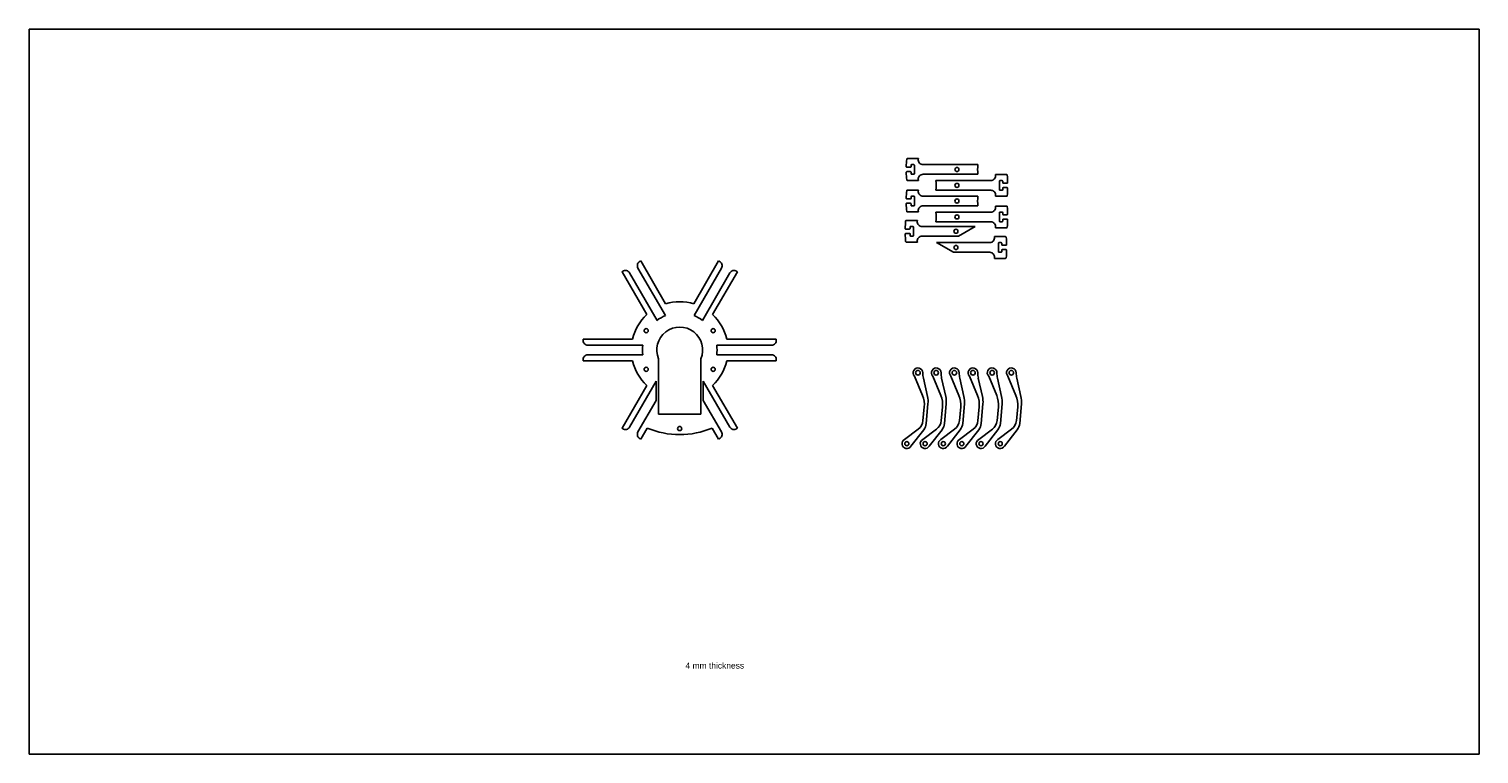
# Model space of a CAD drawing. Extents: x 839 to 2271, y 1719 to 2019.
# Tile 2 of 2: x 1671 to 2271, y 1719 to 2019. Entities that reach past the tile are written whole.
import ezdxf

# ---------------------------------------------------------------- set-up
doc = ezdxf.new("R2010")
doc.units = 0
doc.layers.get('0').update_dxf_attribs({"linetype": 'CONTINUOUS'})
doc.styles.get("Standard").update_dxf_attribs({"font": 'arial.ttf'})

msp = doc.modelspace()

# ---------------------------------------------------------------- linework, layer by layer
for p, q in [((2271.38, 2018.86), (1671.38, 2018.86)), ((1671.38, 2018.86), (1671.38, 1718.86)), ((2271.38, 1718.86), (2271.38, 2018.86)), ((2041.11, 1867.26), (2037.8, 1875.2)), ((2041.46, 1874.34), (2043.15, 1866.85)), ((2048.66, 1867.26), (2045.36, 1875.2)), ((2049.02, 1874.34), (2050.71, 1866.85)), ((2056.19, 1867.26), (2052.88, 1875.2)), ((2056.54, 1874.34), (2058.23, 1866.85)), ((2063.85, 1867.26), (2060.54, 1875.2)), ((2064.2, 1874.34), (2065.9, 1866.85)), ((2071.81, 1867.26), (2068.5, 1875.2)), ((2072.16, 1874.34), (2073.85, 1866.85)), ((2079.76, 1867.26), (2076.45, 1875.2)), ((2080.11, 1874.34), (2081.81, 1866.85)), ((2041.29, 1856.79), (2041.83, 1862.46)), ((2043.36, 1863.78), (2042.66, 1855.68)), ((2048.85, 1856.79), (2049.39, 1862.46)), ((2050.92, 1863.78), (2050.21, 1855.68)), ((2056.37, 1856.79), (2056.91, 1862.46)), ((2058.44, 1863.78), (2057.73, 1855.68)), ((2064.03, 1856.79), (2064.57, 1862.46)), ((2066.1, 1863.78), (2065.4, 1855.68)), ((2071.99, 1856.79), (2072.53, 1862.46)), ((2074.06, 1863.78), (2073.35, 1855.68)), ((2079.94, 1856.79), (2080.48, 1862.46)), ((2082.01, 1863.78), (2081.31, 1855.68)), ((2033.65, 1849.02), (2039.31, 1853.27)), ((2041.62, 1853.04), (2036.34, 1846.24)), ((2041.21, 1849.02), (2046.87, 1853.27)), ((2049.18, 1853.04), (2043.9, 1846.24)), ((2048.73, 1849.02), (2054.39, 1853.27)), ((2056.7, 1853.04), (2051.42, 1846.24)), ((2056.4, 1849.02), (2062.06, 1853.27)), ((2064.37, 1853.04), (2059.08, 1846.24)), ((2064.35, 1849.02), (2070.01, 1853.27)), ((2072.32, 1853.04), (2067.04, 1846.24)), ((2072.31, 1849.02), (2077.97, 1853.27)), ((2080.28, 1853.04), (2074.99, 1846.24)), ((1671.38, 1718.86), (2271.38, 1718.86))]:
    msp.add_line(p, q)
at = {"color": 7}
for p, q in [((2039.4, 1965.23), (2034.8, 1965.23)), ((2037.54, 1962.73), (2036.64, 1962.73)), ((2064.03, 1962.73), (2041.36, 1962.73)), ((2036.12, 1961.63), (2034.61, 1961.63)), ((2036.12, 1959.83), (2034.61, 1959.83)), ((2039.4, 1956.23), (2034.8, 1956.23)), ((2037.54, 1958.73), (2036.64, 1958.73)), ((2064.03, 1958.73), (2041.36, 1958.73)), ((2046.67, 1956.14), (2069.34, 1956.14)), ((2071.3, 1958.64), (2075.9, 1958.64)), ((2073.16, 1956.14), (2074.06, 1956.14)), ((2039.4, 1952.18), (2034.8, 1952.18)), ((2046.67, 1952.14), (2069.34, 1952.14)), ((2073.16, 1952.14), (2074.06, 1952.14)), ((2074.58, 1955.04), (2076.09, 1955.04)), ((2074.58, 1953.24), (2076.09, 1953.24)), ((2036.12, 1948.58), (2034.61, 1948.58)), ((2036.12, 1946.78), (2034.61, 1946.78)), ((2037.54, 1949.68), (2036.64, 1949.68)), ((2037.54, 1945.68), (2036.64, 1945.68)), ((2064.03, 1949.68), (2041.36, 1949.68)), ((2064.03, 1945.68), (2041.36, 1945.68)), ((2071.3, 1949.64), (2075.9, 1949.64)), ((2071.3, 1945.59), (2075.9, 1945.59)), ((2038.98, 1939.66), (2034.38, 1939.66)), ((2039.4, 1943.18), (2034.8, 1943.18)), ((2046.67, 1943.09), (2069.34, 1943.09)), ((2046.67, 1939.09), (2069.34, 1939.09)), ((2073.16, 1943.09), (2074.06, 1943.09)), ((2073.16, 1939.09), (2074.06, 1939.09)), ((2074.58, 1941.99), (2076.09, 1941.99)), ((2074.58, 1940.19), (2076.09, 1940.19)), ((2035.69, 1936.06), (2034.19, 1936.06)), ((2035.69, 1934.26), (2034.19, 1934.26)), ((2037.11, 1937.16), (2036.21, 1937.16)), ((2037.11, 1933.16), (2036.21, 1933.16)), ((2062.89, 1937.16), (2040.94, 1937.16)), ((2055.96, 1933.16), (2040.94, 1933.16)), ((2062.89, 1937.16), (2055.96, 1933.16)), ((2070.87, 1932.96), (2075.47, 1932.96)), ((2071.3, 1936.59), (2075.9, 1936.59)), ((2038.98, 1930.66), (2034.38, 1930.66)), ((2046.96, 1930.46), (2068.92, 1930.46)), ((2046.96, 1930.46), (2053.89, 1926.46)), ((2053.89, 1926.46), (2068.92, 1926.46)), ((2072.74, 1930.46), (2073.64, 1930.46)), ((2072.74, 1926.46), (2073.64, 1926.46)), ((2074.16, 1929.36), (2075.66, 1929.36)), ((2074.16, 1927.56), (2075.66, 1927.56)), ((1934.78, 1905.16), (1924.55, 1922.88)), ((1946.48, 1905.16), (1956.71, 1922.88)), ((2070.87, 1923.96), (2075.47, 1923.96)), ((1926.99, 1900.66), (1916.76, 1918.38)), ((1931.24, 1898.3), (1919.9, 1917.93)), ((1934.7, 1900.3), (1923.37, 1919.93)), ((1946.56, 1900.3), (1957.89, 1919.93)), ((1950.02, 1898.3), (1961.36, 1917.93)), ((1954.27, 1900.66), (1964.5, 1918.38)), ((1921.14, 1890.53), (1900.68, 1890.53)), ((1960.12, 1890.53), (1980.58, 1890.53)), ((1925.31, 1888.03), (1902.64, 1888.03)), ((1925.31, 1884.03), (1902.64, 1884.03)), ((1955.95, 1888.03), (1978.62, 1888.03)), ((1955.95, 1884.03), (1978.62, 1884.03)), ((1921.14, 1881.53), (1900.68, 1881.53)), ((1931.88, 1859.53), (1931.88, 1882.33)), ((1949.38, 1859.53), (1949.38, 1882.33)), ((1960.12, 1881.53), (1980.58, 1881.53)), ((1930.88, 1873.14), (1919.9, 1854.13)), ((1930.88, 1865.14), (1930.88, 1873.14)), ((1950.38, 1873.14), (1961.36, 1854.13)), ((1950.38, 1873.14), (1950.38, 1865.14)), ((1926.99, 1871.41), (1916.76, 1853.69)), ((1954.27, 1871.41), (1964.5, 1853.69)), ((1930.88, 1865.14), (1923.37, 1852.13)), ((1950.38, 1865.14), (1957.89, 1852.13)), ((1940.63, 1859.53), (1931.88, 1859.53)), ((1940.63, 1859.53), (1949.38, 1859.53)), ((1927.17, 1853.72), (1924.55, 1849.19)), ((1954.09, 1853.72), (1956.71, 1849.19))]:
    msp.add_line(p, q, dxfattribs=at)
for centre in [(2055.35, 1960.73), (2055.35, 1954.14), (2055.35, 1947.68), (2055.35, 1941.09), (2054.93, 1935.16), (2054.93, 1928.46), (1926.77, 1894.03), (1954.49, 1894.03), (1926.77, 1878.03), (1954.49, 1878.03), (1940.63, 1853.53)]:
    msp.add_circle(centre, 0.85, dxfattribs=at)
for centre, radius in [((2039.21, 1876.61), 0.95), ((2046.77, 1876.61), 0.95), ((2054.29, 1876.61), 0.95), ((2061.96, 1876.61), 0.95), ((2069.91, 1876.61), 0.95), ((2077.87, 1876.61), 0.95), ((2034.62, 1847.27), 0.85), ((2042.18, 1847.27), 0.85), ((2049.7, 1847.27), 0.85), ((2057.36, 1847.27), 0.85), ((2065.32, 1847.27), 0.85), ((2073.27, 1847.27), 0.85)]:
    msp.add_circle(centre, radius)
for centre, radius, start, end in [((2079.35, 1960.73), 45, 174.55029, 178.52743), ((2034.8, 1964.98), 0.25, 90, 174.55029), ((2079.35, 1960.73), 43, 177.6539, 178.47635), ((2036.64, 1962.48), 0.25, 90, 177.6539), ((2037.54, 1962.48), 0.25, 357.60342, 90), ((2079.35, 1960.73), 41.6, 177.60342, 182.39658), ((2041.36, 1964.73), 2, 173.98942, 270), ((2079.35, 1960.73), 40.2, 173.57282, 173.98942), ((2079.35, 1960.73), 15.45, 172.5622, 187.4378), ((2034.61, 1961.88), 0.25, 178.52743, 270), ((2034.61, 1959.58), 0.25, 90, 181.47257), ((2079.35, 1960.73), 45, 181.47257, 185.44971), ((2034.8, 1956.48), 0.25, 185.44971, 270), ((2036.12, 1961.88), 0.25, 270, 358.47635), ((2036.12, 1959.58), 0.25, 1.52365, 90), ((2079.35, 1960.73), 43, 181.52365, 182.3461), ((2036.64, 1958.98), 0.25, 182.3461, 270), ((2037.54, 1958.98), 0.25, 270, 2.39658), ((2041.36, 1956.73), 2, 90, 186.01058), ((2079.35, 1960.73), 40.2, 186.01058, 186.42718), ((2031.35, 1954.14), 15.45, 352.5622, 7.4378), ((2069.34, 1958.14), 2, 270, 6.01058), ((2031.35, 1954.14), 40.2, 6.01058, 6.42718), ((2073.16, 1955.89), 0.25, 90, 182.39658), ((2074.06, 1955.89), 0.25, 2.3461, 90), ((2075.9, 1958.39), 0.25, 5.44971, 90), ((2031.35, 1954.14), 45, 1.47257, 5.44971), ((2079.35, 1947.68), 45, 174.55029, 178.52743), ((2034.8, 1951.93), 0.25, 90, 174.55029), ((2041.36, 1951.68), 2, 173.98942, 270), ((2079.35, 1947.68), 40.2, 173.57282, 173.98942), ((2069.34, 1950.14), 2, 353.98942, 90), ((2031.35, 1954.14), 41.6, 357.60342, 2.39658), ((2073.16, 1952.39), 0.25, 177.60342, 270), ((2074.06, 1952.39), 0.25, 270, 357.6539), ((2031.35, 1954.14), 43, 1.52365, 2.3461), ((2031.35, 1954.14), 43, 357.6539, 358.47635), ((2074.58, 1955.29), 0.25, 181.52365, 270), ((2074.58, 1952.99), 0.25, 90, 178.47635), ((2076.09, 1955.29), 0.25, 270, 1.47257), ((2076.09, 1952.99), 0.25, 358.52743, 90), ((2031.35, 1954.14), 45, 354.55029, 358.52743), ((2034.61, 1948.83), 0.25, 178.52743, 270), ((2034.61, 1946.53), 0.25, 90, 181.47257), ((2079.35, 1947.68), 45, 181.47257, 185.44971), ((2036.12, 1948.83), 0.25, 270, 358.47635), ((2036.12, 1946.53), 0.25, 1.52365, 90), ((2079.35, 1947.68), 43, 177.6539, 178.47635), ((2079.35, 1947.68), 43, 181.52365, 182.3461), ((2036.64, 1949.43), 0.25, 90, 177.6539), ((2036.64, 1945.93), 0.25, 182.3461, 270), ((2037.54, 1949.43), 0.25, 357.60342, 90), ((2037.54, 1945.93), 0.25, 270, 2.39658), ((2079.35, 1947.68), 41.6, 177.60342, 182.39658), ((2041.36, 1943.68), 2, 90, 186.01058), ((2079.35, 1947.68), 15.45, 172.5622, 187.4378), ((2069.34, 1945.09), 2, 270, 6.01058), ((2031.35, 1954.14), 40.2, 353.57282, 353.98942), ((2031.35, 1941.09), 40.2, 6.01058, 6.42718), ((2075.9, 1949.89), 0.25, 270, 354.55029), ((2075.9, 1945.34), 0.25, 5.44971, 90), ((2031.35, 1941.09), 45, 1.47257, 5.44971), ((2078.93, 1935.16), 45, 174.55029, 178.52743), ((2034.38, 1939.41), 0.25, 90, 174.55029), ((2034.8, 1943.43), 0.25, 185.44971, 270), ((2040.94, 1939.16), 2, 173.98942, 270), ((2078.93, 1935.16), 40.2, 173.57282, 173.98942), ((2079.35, 1947.68), 40.2, 186.01058, 186.42718), ((2031.35, 1941.09), 15.45, 352.5622, 7.4378), ((2069.34, 1937.09), 2, 353.98942, 90), ((2073.16, 1942.84), 0.25, 90, 182.39658), ((2031.35, 1941.09), 41.6, 357.60342, 2.39658), ((2073.16, 1939.34), 0.25, 177.60342, 270), ((2074.06, 1942.84), 0.25, 2.3461, 90), ((2074.06, 1939.34), 0.25, 270, 357.6539), ((2031.35, 1941.09), 43, 1.52365, 2.3461), ((2031.35, 1941.09), 43, 357.6539, 358.47635), ((2074.58, 1942.24), 0.25, 181.52365, 270), ((2074.58, 1939.94), 0.25, 90, 178.47635), ((2076.09, 1942.24), 0.25, 270, 1.47257), ((2076.09, 1939.94), 0.25, 358.52743, 90), ((2031.35, 1941.09), 45, 354.55029, 358.52743), ((2034.19, 1936.31), 0.25, 178.52743, 270), ((2034.19, 1934.01), 0.25, 90, 181.47257), ((2078.93, 1935.16), 45, 181.47257, 185.44971), ((2035.69, 1936.31), 0.25, 270, 358.47635), ((2035.69, 1934.01), 0.25, 1.52365, 90), ((2078.93, 1935.16), 43, 177.6539, 178.47635), ((2078.93, 1935.16), 43, 181.52365, 182.3461), ((2036.21, 1936.91), 0.25, 90, 177.6539), ((2036.21, 1933.41), 0.25, 182.3461, 270), ((2037.11, 1936.91), 0.25, 357.60342, 90), ((2037.11, 1933.41), 0.25, 270, 2.39658), ((2078.93, 1935.16), 41.6, 177.60342, 182.39658), ((2040.94, 1931.16), 2, 90, 186.01058), ((2068.92, 1932.46), 2, 270, 6.01058), ((2030.93, 1928.46), 40.2, 6.01058, 6.42718), ((2031.35, 1941.09), 40.2, 353.57282, 353.98942), ((2075.47, 1932.71), 0.25, 5.44971, 90), ((2030.93, 1928.46), 45, 1.47257, 5.44971), ((2075.9, 1936.84), 0.25, 270, 354.55029), ((2034.38, 1930.91), 0.25, 185.44971, 270), ((2078.93, 1935.16), 40.2, 186.01058, 186.42718), ((2068.92, 1924.46), 2, 353.98942, 90), ((2072.74, 1930.21), 0.25, 90, 182.39658), ((2030.93, 1928.46), 41.6, 357.60342, 2.39658), ((2072.74, 1926.71), 0.25, 177.60342, 270), ((2073.64, 1930.21), 0.25, 2.3461, 90), ((2073.64, 1926.71), 0.25, 270, 357.6539), ((2030.93, 1928.46), 43, 1.52365, 2.3461), ((2030.93, 1928.46), 43, 357.6539, 358.47635), ((2074.16, 1929.61), 0.25, 181.52365, 270), ((2074.16, 1927.31), 0.25, 90, 178.47635), ((2075.66, 1929.61), 0.25, 270, 1.47257), ((2075.66, 1927.31), 0.25, 358.52743, 90), ((2030.93, 1928.46), 45, 354.55029, 358.52743), ((1925.1, 1920.93), 2, 113.98942, 210), ((1940.63, 1886.03), 40.2, 113.57282, 113.98942), ((1940.63, 1886.03), 40.2, 66.01058, 66.42718), ((1956.16, 1920.93), 2, 330, 66.01058), ((2030.93, 1928.46), 40.2, 353.57282, 353.98942), ((2075.47, 1924.21), 0.25, 270, 354.55029), ((1940.63, 1886.03), 40.2, 126.01058, 126.42718), ((1918.17, 1916.93), 2, 30, 126.01058), ((1963.09, 1916.93), 2, 53.98942, 150), ((1940.63, 1886.03), 40.2, 53.57282, 53.98942), ((1940.63, 1886.03), 20, 73.00288, 106.99712), ((1940.63, 1886.03), 20, 133.00288, 166.99712), ((1940.63, 1886.03), 15.45, 112.5622, 127.4378), ((1940.63, 1886.03), 15.45, 52.5622, 67.4378), ((1940.63, 1886.03), 20, 13.00288, 46.99712), ((1902.64, 1890.03), 2, 173.98942, 270), ((1940.63, 1886.03), 40.2, 173.57282, 173.98942), ((1940.63, 1886.03), 9.5, 337.08046, 202.91954), ((1978.62, 1890.03), 2, 270, 6.01058), ((1940.63, 1886.03), 40.2, 6.01058, 6.42718), ((1902.64, 1882.03), 2, 90, 186.01058), ((1940.63, 1886.03), 15.45, 172.5622, 187.4378), ((1940.63, 1886.03), 15.45, 352.5622, 7.4378), ((1978.62, 1882.03), 2, 353.98942, 90), ((1940.63, 1886.03), 40.2, 186.01058, 186.42718), ((1940.63, 1886.03), 20, 193.00288, 226.99712), ((1940.63, 1886.03), 20, 313.00288, 346.99712), ((1940.63, 1886.03), 40.2, 353.57282, 353.98942), ((1918.17, 1855.13), 2, 233.98942, 330), ((1963.09, 1855.13), 2, 210, 306.01058), ((1940.63, 1886.03), 40.2, 233.57282, 233.98942), ((1925.1, 1851.13), 2, 150, 246.01058), ((1940.63, 1886.03), 40.2, 246.01058, 246.42718), ((1940.63, 1886.03), 35, 247.38705, 292.61295), ((1940.63, 1886.03), 40.2, 293.57282, 293.98942), ((1956.16, 1851.13), 2, 293.98942, 30), ((1940.63, 1886.03), 40.2, 306.01058, 306.42718)]:
    msp.add_arc(centre, radius, start, end, dxfattribs=at)
for centre, radius, start, end in [((2039.21, 1876.61), 2, 359.69296, 225), ((2046.77, 1876.61), 2, 359.69296, 225), ((2054.29, 1876.61), 2, 359.69296, 225), ((2061.96, 1876.61), 2, 359.69296, 225), ((2069.91, 1876.61), 2, 359.69296, 225), ((2077.87, 1876.61), 2, 359.69296, 225), ((2051.21, 1876.55), 10, 179.69296, 192.72408), ((2058.77, 1876.55), 10, 179.69296, 192.72408), ((2066.29, 1876.55), 10, 179.69296, 192.72408), ((2073.96, 1876.55), 10, 179.69296, 192.72408), ((2081.91, 1876.55), 10, 179.69296, 192.72408), ((2089.87, 1876.55), 10, 179.69296, 192.72408), ((2031.87, 1863.41), 10, 354.55113, 22.61452), ((2033.4, 1864.65), 10, 355.03963, 12.72408), ((2039.43, 1863.41), 10, 354.55113, 22.61452), ((2040.95, 1864.65), 10, 355.03963, 12.72408), ((2046.95, 1863.41), 10, 354.55113, 22.61452), ((2048.48, 1864.65), 10, 355.03963, 12.72408), ((2054.62, 1863.41), 10, 354.55113, 22.61452), ((2056.14, 1864.65), 10, 355.03963, 12.72408), ((2062.57, 1863.41), 10, 354.55113, 22.61452), ((2064.1, 1864.65), 10, 355.03963, 12.72408), ((2070.53, 1863.41), 10, 354.55113, 22.61452), ((2072.05, 1864.65), 10, 355.03963, 12.72408), ((2036.31, 1857.27), 5, 306.90386, 354.55113), ((2037.67, 1856.11), 5, 322.12945, 355.03963), ((2043.87, 1857.27), 5, 306.90386, 354.55113), ((2045.23, 1856.11), 5, 322.12945, 355.03963), ((2051.39, 1857.27), 5, 306.90386, 354.55113), ((2052.75, 1856.11), 5, 322.12945, 355.03963), ((2059.06, 1857.27), 5, 306.90386, 354.55113), ((2060.42, 1856.11), 5, 322.12945, 355.03963), ((2067.01, 1857.27), 5, 306.90386, 354.55113), ((2068.37, 1856.11), 5, 322.12945, 355.03963), ((2074.97, 1857.27), 5, 306.90386, 354.55113), ((2076.33, 1856.11), 5, 322.12945, 355.03963), ((2034.62, 1847.27), 2, 118.80776, 329.29127), ((2042.18, 1847.27), 2, 118.80776, 329.29127), ((2049.7, 1847.27), 2, 118.80776, 329.29127), ((2057.36, 1847.27), 2, 118.80776, 329.29127), ((2065.32, 1847.27), 2, 118.80776, 329.29127), ((2073.27, 1847.27), 2, 118.80776, 329.29127)]:
    msp.add_arc(centre, radius, start, end)

# ---------------------------------------------------------------- texts
at = {"insert": (1943.03, 1756.71), "char_height": 2.5, "attachment_point": 1}
msp.add_mtext_dynamic_manual_height_columns('4 mm thickness', width=26.0024, gutter_width=12.5, heights=[0], dxfattribs=at)

doc.saveas('drawing.dxf')
